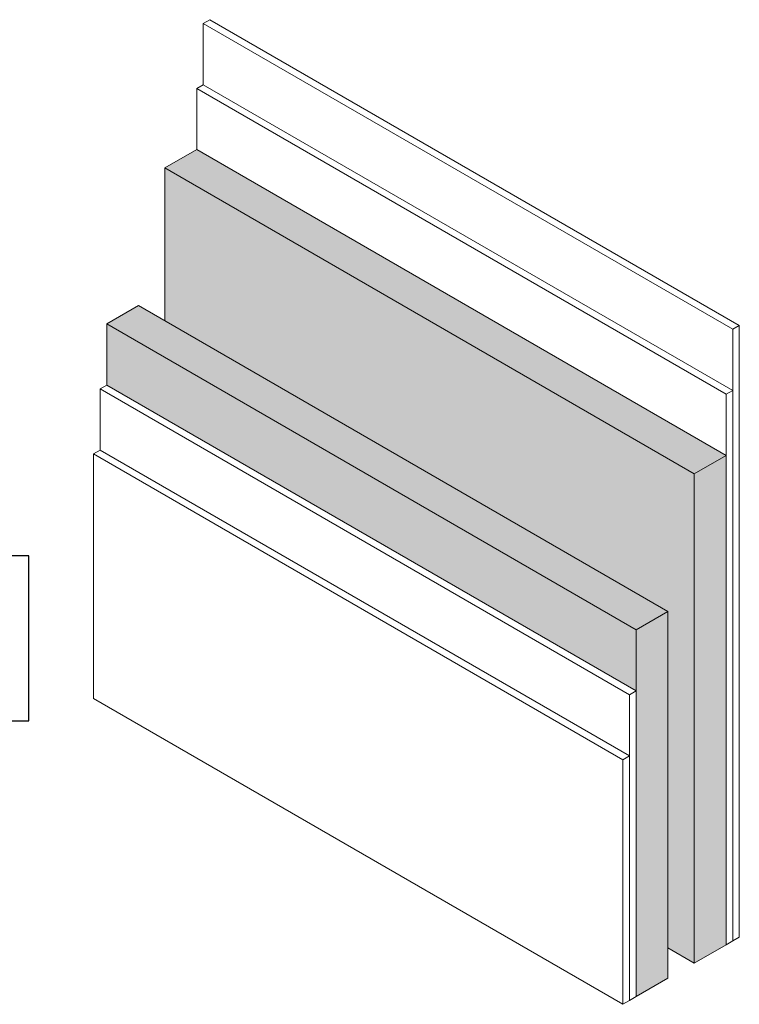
# Model space of a CAD drawing. Header units: millimetres. Extents: x -324 to 2559, y -526 to 1000.
# Tile 5 of 5: x 1597 to 2559, y -429 to 886. Entities that reach past the tile are written whole.
import ezdxf

# ---------------------------------------------------------------- set-up
doc = ezdxf.new("R2010")
doc.units = ezdxf.units.MM
doc.layers.add('A-PART', color=2, linetype='Continuous', lineweight=18)
doc.layers.add('I-WALL', color=2, linetype='Continuous', lineweight=25)

msp = doc.modelspace()

# ---------------------------------------------------------------- hatches: boundary and pattern name
at = {"layer": 'A-PART'}
for points in [[(2498.517, 279.65), (2540.944, 304.145), (1833.837, 712.393), (1791.41, 687.898), (2427.806, 320.475)], [(2498.517, -373.547), (2498.517, 279.65), (1791.41, 687.898), (1791.41, 483.774), (2463.162, 95.938), (2463.162, -353.135)], [(2420.735, 71.443), (2463.162, 95.938), (1756.055, 504.187), (1713.629, 479.692), (2060.111, 279.65)], [(2420.735, -10.206), (2420.735, 71.443), (1713.629, 479.692), (1713.629, 398.042), (2411.897, -5.103)], [(2498.517, -373.547), (2540.944, -349.052), (2540.944, 304.145), (2498.517, 279.65)], [(2420.735, -418.454), (2463.162, -393.96), (2463.162, 95.938), (2420.735, 71.443)]]:
    msp.add_hatch(color=256, dxfattribs=at).paths.add_polyline_path(points)

# ---------------------------------------------------------------- linework, layer by layer
for p, q in [((1851.514, 885.899), (1842.676, 880.796)), ((1842.676, 880.796), (2549.782, 472.547)), ((1842.676, 799.146), (1842.676, 880.796)), ((2558.621, 477.65), (1851.514, 885.899)), ((1842.676, 799.146), (1833.837, 794.043)), ((1833.837, 794.043), (2540.944, 385.795)), ((1833.837, 712.393), (1833.837, 794.043)), ((1842.676, 799.146), (2549.782, 390.898)), ((1833.837, 712.393), (1791.41, 687.898)), ((1833.837, 712.393), (2540.944, 304.145)), ((1791.41, 687.898), (2498.517, 279.65)), ((1791.41, 483.774), (1791.41, 687.898)), ((1756.055, 504.187), (1713.629, 479.692)), ((2463.162, 95.938), (1756.055, 504.187)), ((2420.735, 71.443), (1713.629, 479.692)), ((1713.629, 479.692), (1713.629, 398.042)), ((2558.621, 477.65), (2549.782, 472.547)), ((2558.621, -338.846), (2558.621, 477.65)), ((2549.782, 472.547), (2549.782, -343.949)), ((1713.629, 398.042), (1704.79, 392.939)), ((1713.629, 398.042), (2420.735, -10.206)), ((1704.79, 392.939), (2411.897, -15.309)), ((1704.79, 311.289), (1704.79, 392.939)), ((2549.782, 390.898), (2540.944, 385.795)), ((2540.944, 385.795), (2540.944, -349.052)), ((2549.782, 390.898), (2549.782, -343.949)), ((1704.79, 311.289), (1695.951, 306.186)), ((2403.058, -102.062), (1695.951, 306.186)), ((1695.951, 306.186), (1695.951, -20.412)), ((1704.79, 311.289), (2411.897, -96.959)), ((2540.944, 304.145), (2498.517, 279.65)), ((2540.944, 304.145), (2540.944, -349.052)), ((2498.517, 279.65), (2498.517, -373.547)), ((2463.162, 95.938), (2420.735, 71.443)), ((2463.162, -393.96), (2463.162, 95.938)), ((2420.735, -418.454), (2420.735, 71.443)), ((2420.735, -10.206), (2411.897, -15.309)), ((2420.735, -10.206), (2420.735, -418.454)), ((1695.951, -20.412), (2403.058, -428.661)), ((2411.897, -15.309), (2411.897, -423.558)), ((2411.897, -96.959), (2403.058, -102.062)), ((2403.058, -428.661), (2403.058, -102.062)), ((2411.897, -96.959), (2411.897, -423.558)), ((2558.621, -338.846), (2549.782, -343.949)), ((2498.517, -373.547), (2463.162, -353.135)), ((2540.944, -349.052), (2498.517, -373.547)), ((2549.782, -343.949), (2540.944, -349.052)), ((2463.162, -393.96), (2420.735, -418.454)), ((2420.735, -418.454), (2411.897, -423.558)), ((2411.897, -423.558), (2403.058, -428.661))]:
    msp.add_line(p, q, dxfattribs=at)
at = {"layer": 'I-WALL'}
for p, q in [((1609.684, 170), (609.684, 170)), ((1609.684, -50), (1609.684, 170)), ((609.684, -50), (1609.684, -50))]:
    msp.add_line(p, q, dxfattribs=at)

doc.saveas('drawing.dxf')
